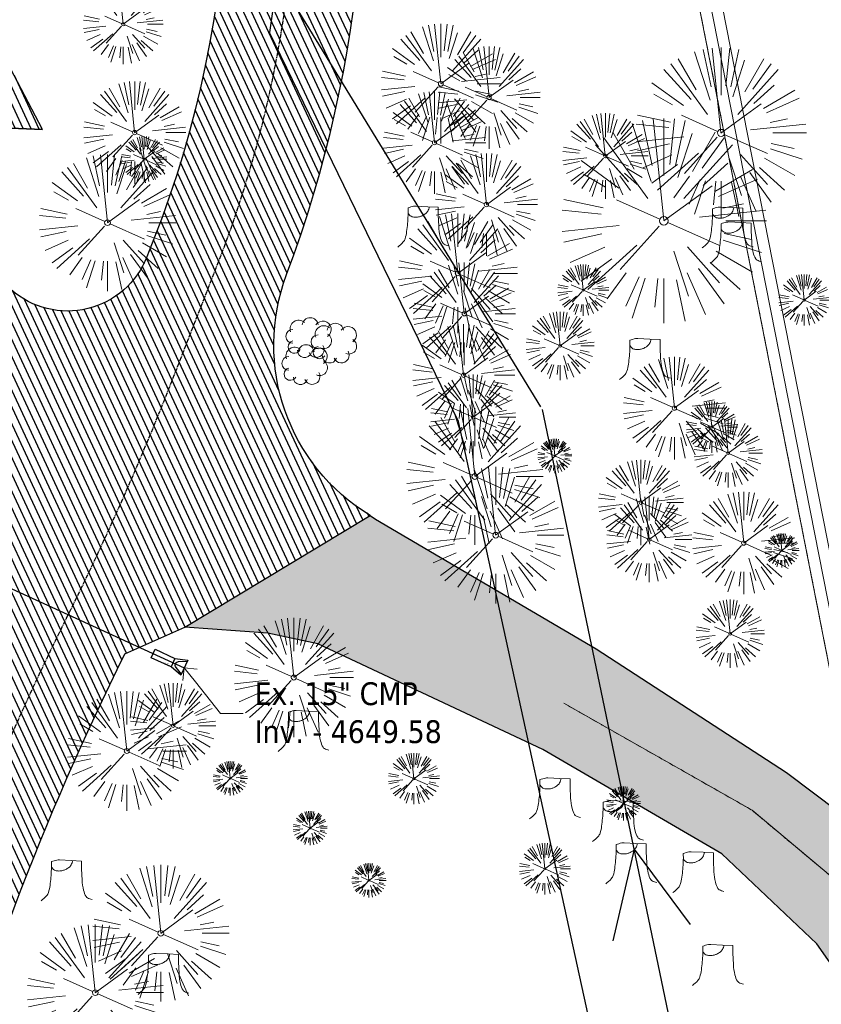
# Model space of a CAD drawing. Header units: feet. Extents: x 1134296 to 1140710, y 647902 to 649877.
# Tile 3 of 66: x 1134681 to 1134821, y 648119 to 648292. Entities that reach past the tile are written whole.
import ezdxf
from ezdxf import colors
from ezdxf.entities.mleader import LeaderData, LeaderLine
from ezdxf.lldxf.tags import DXFTag
from ezdxf.math import Vec2, Vec3

# ---------------------------------------------------------------- set-up
doc = ezdxf.new("R2010")
doc.units = ezdxf.units.FT
doc.header["$MEASUREMENT"] = 0
doc.linetypes.add('CENTER2', pattern=[1.125, 0.75, -0.125, 0.125, -0.125])
doc.linetypes.add('PHANTOM2', pattern=[1.25, 0.625, -0.125, 0.125, -0.125, 0.125, -0.125])
for name, color, linetype in [('C-PRKG-ASPH', 5, 'Continuous'), ('C-PRKG-STRP', 136, 'Continuous'), ('C-ROAD-ASPHALT', 1, 'Continuous'), ('C-ROAD-CNTR', 1, 'CENTER2'), ('C-UTIL-STRM-PIPE', 210, 'Continuous'), ('C-UTIL-STRM-STRC', 210, 'Continuous'), ('C-UTIL-WATER-MEP', 7, 'WATER (.5x)'), ('G-TEXT-ST02', 2, 'Continuous'), ('G-XREF', 7, 'Continuous'), ('V-PVMT-ASPH', 111, 'Continuous')]:
    doc.layers.add(name, color=color, linetype=linetype)
for name, color, linetype, lineweight in [('V-ANNO-TEXT', 8, 'Continuous', 13), ('V-PVMT-HTCH-ASPH', 8, 'Continuous', 13), ('V-SITE-VEGE', 8, 'Continuous', 18), ('V-UTIL-WATR-LINE', 8, 'WATER', 15)]:
    doc.layers.add(name, color=color, linetype=linetype, lineweight=lineweight)
doc.layers.add('V-PVMT-CNTR', color=8, linetype='Continuous', lineweight=5, plot=False)
doc.styles.add('SEI-Dim & Leader', font='tahoma.ttf')
doc.styles.get("Standard").update_dxf_attribs({"font": 'arial.ttf'})
tags = doc.linetypes.add('WATER', pattern='A,1.5,-0.2,["W",Standard,S=0.08,R=0,X=-0.1,Y=-0.04],-0.05', length=1.75).pattern_tags.tags
tags[6] = DXFTag(74, 10)
tags = doc.linetypes.add('WATER (.5x)', pattern='A,0.75,-0.2,["W",Standard,S=0.08,R=0,X=-0.1,Y=-0.04],-0.05', length=1).pattern_tags.tags
tags[6] = DXFTag(74, 10)
pattern_1 = [(115, (0, 0), (-1.132884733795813, -0.5282728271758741), [])]

# ---------------------------------------------------------------- blocks, each defined once
blk = doc.blocks.new('V-SITE-VEGE-Coniferious Tree 2')
at = {"color": 0, "linetype": 'ByBlock'}
for p, q in [((-0.0574950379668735, 0.2703678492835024), (-0.1039851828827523, 0.4890788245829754)), ((-0.0003172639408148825, 0.0025937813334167), (-0.05229705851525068, 0.4972664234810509)), ((-3.601054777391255e-05, 0.2219193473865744), (-3.601054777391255e-05, 0.5000060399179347)), ((0.02890183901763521, 0.2753366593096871), (0.05222503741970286, 0.4972664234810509)), ((0.0571938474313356, 0.2692740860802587), (0.1039131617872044, 0.4890788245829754)), ((-0.1460065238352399, 0.2528363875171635), (-0.2500390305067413, 0.4330260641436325)), ((-0.06264093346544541, 0.1926377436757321), (-0.1545378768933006, 0.4755369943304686)), ((0.139142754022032, 0.2410654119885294), (0.2499670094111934, 0.4330260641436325)), ((-0.07913071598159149, 0.1088658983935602), (-0.2939353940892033, 0.4045257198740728)), ((0.06850648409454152, 0.2109817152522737), (0.1382469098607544, 0.425630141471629)), ((0.1868724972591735, 0.2572635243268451), (0.2938633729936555, 0.4045257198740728)), ((-0.1756943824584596, 0.1950752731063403), (-0.3346129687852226, 0.3715878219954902)), ((0.09777767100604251, 0.108636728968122), (0.3345409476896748, 0.3715878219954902)), ((-0.2201011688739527, 0.1598873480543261), (-0.4045617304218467, 0.2938993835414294)), ((0.1919663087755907, 0.1728666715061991), (0.3115823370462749, 0.2805763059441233)), ((0.2487690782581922, 0.143647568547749), (0.4329900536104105, 0.2500030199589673)), ((-0.2844040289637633, 0.1641894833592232), (-0.393144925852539, 0.2269610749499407)), ((0.2658942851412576, 0.1183972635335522), (0.4567507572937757, 0.2033670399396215)), ((-0.0009318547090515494, -0.0006770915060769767), (0.2349564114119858, 0.1707208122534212)), ((-0.2961437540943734, 0.06292784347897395), (-0.4891148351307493, 0.1039491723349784)), ((-0.01992166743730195, 0.008854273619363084), (-0.2318825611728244, 0.1032199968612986)), ((-0.3060292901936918, 0.03215663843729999), (-0.4973024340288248, 0.05226104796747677)), ((0.173080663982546, 0.01818771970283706), (0.497230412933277, 0.05226104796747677)), ((0.2872695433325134, 0.06106323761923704), (0.3884790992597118, 0.08257391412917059)), ((0.3024988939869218, 0), (0.4999700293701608, 0)), ((-0.2182782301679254, -0.02292736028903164), (-0.4973024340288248, -0.05226104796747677)), ((-0.02300503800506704, -0.02554197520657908), (-0.2137781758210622, -0.2373882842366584)), ((0.01849546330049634, -0.008260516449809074), (0.2719985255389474, -0.1211160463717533)), ((-0.302185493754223, -0.0642195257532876), (-0.4891148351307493, -0.1039491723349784)), ((0.2891445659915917, -0.09395946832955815), (0.4755009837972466, -0.1545018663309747)), ((0.2936342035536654, -0.06241742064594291), (0.4274066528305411, -0.09084484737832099)), ((-0.2881436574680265, -0.1282723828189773), (-0.4568227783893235, -0.2033670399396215)), ((-0.1320480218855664, -0.1188660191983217), (-0.3716238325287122, -0.3345769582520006)), ((0.1143820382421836, -0.1271057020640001), (0.2718110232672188, -0.301920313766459)), ((-0.254528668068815, -0.1848980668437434), (-0.4045617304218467, -0.2938993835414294)), ((0.04781873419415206, -0.1473038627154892), (0.1192466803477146, -0.3671294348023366)), ((0.2555295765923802, -0.1475434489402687), (0.4329900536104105, -0.2500030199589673)), ((0.1688618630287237, -0.2324611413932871), (0.2938633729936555, -0.4045257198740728)), ((0.2253521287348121, -0.2029399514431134), (0.3715518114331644, -0.3345769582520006)), ((-0.1842986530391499, -0.2536176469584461), (-0.2766747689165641, -0.3807650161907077)), ((-0.1213812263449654, -0.2725449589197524), (-0.1855903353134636, -0.4167758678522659)), ((-0.09098502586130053, -0.2799408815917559), (-0.1545378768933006, -0.4755369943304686)), ((-0.02966136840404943, -0.2817638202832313), (-0.04434904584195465, -0.4216092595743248)), ((-3.601054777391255e-05, -0.2817638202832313), (-3.601054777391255e-05, -0.5000060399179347)), ((0.06104806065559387, -0.2873055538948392), (0.1039131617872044, -0.4890788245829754)), ((0.1131111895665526, -0.2541280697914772), (0.2033310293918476, -0.4567867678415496))]:
    blk.add_line(p, q, dxfattribs=at)
blk.add_circle((-3.601054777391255e-05, 0), 0.02083358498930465)
blk = doc.blocks.new('V-SITE-VEGE-Bush')
for centre, radius, start, end in [((4.008624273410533e-05, 0.05025426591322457), 0.03535533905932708, 8.13010235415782, 171.8698976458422), ((-0.04995991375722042, 0.0377542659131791), 0.0371651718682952, 47.72631099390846, 199.6538240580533), ((0.05504008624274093, 0.03525426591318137), 0.03605551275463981, 303.6900675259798, 146.3099324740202), ((-0.07495991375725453, 0.005254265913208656), 0.03000000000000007, 90, 270), ((0.05861151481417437, -0.01403144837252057), 0.03357902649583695, 246.1612598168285, 60.70863782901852), ((-0.06819520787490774, -0.04092220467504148), 0.02703643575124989, 104.4897625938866, 329.250032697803), ((0.02629008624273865, -0.05224573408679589), 0.03365728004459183, 201.8014094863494, 31.32869286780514), ((-0.02433491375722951, -0.0559957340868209), 0.03065049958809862, 177.6626941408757, 343.412661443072)]:
    blk.add_arc(centre, radius, start, end)
blk = doc.blocks.new('*U824', base_point=(1134730.838, 648231.84))
at = {"xscale": 40.63722922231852, "yscale": 40.63722922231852, "zscale": 40.63722922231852}
blk.add_blockref('V-SITE-VEGE-Bush', (1134730.838, 648231.84), dxfattribs=at)
blk = doc.blocks.new('*U825', base_point=(1134731.555, 648236.584))
at = {"xscale": 40.63722922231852, "yscale": 40.63722922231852, "zscale": 40.63722922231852}
blk.add_blockref('V-SITE-VEGE-Bush', (1134731.555, 648236.584), dxfattribs=at)
blk = doc.blocks.new('*U826', base_point=(1134735.977, 648235.627))
at = {"xscale": 40.63722922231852, "yscale": 40.63722922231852, "zscale": 40.63722922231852}
blk.add_blockref('V-SITE-VEGE-Bush', (1134735.977, 648235.627), dxfattribs=at)
blk = doc.blocks.new('V-SITE-VEGE-Stump')
for points in [[(-0.122905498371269, -0.01429599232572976, 0.05261256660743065), (-0.09863241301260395, 0.007697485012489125, 0.1061947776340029), (-0.09053039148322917, 0.02191696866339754, 0.04486152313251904), (-0.08374707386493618, 0.05273626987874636, 0.02007395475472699), (-0.07764030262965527, 0.1228815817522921, 0.01167487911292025), (-0.07732468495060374, 0.1363966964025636, 0.007866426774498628), (-0.07764030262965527, 0.1564565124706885)], [(-0.07764030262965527, 0.1564565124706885, -0.02766804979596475), (-0.05341885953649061, 0.1633605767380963, -0.0679781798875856), (-0.04316680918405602, 0.1642506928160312), (0.008593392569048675, 0.1616126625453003), (0.05395851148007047, 0.1590945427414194)], [(0.01506844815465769, 0.161253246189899, -0.08286378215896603), (0.008147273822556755, 0.1419669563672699, -0.1113242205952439), (-0.002098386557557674, 0.130555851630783, -0.03931328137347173), (-0.01592715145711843, 0.1222882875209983, -0.04919659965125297), (-0.02797848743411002, 0.1177254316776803, -0.06600187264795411), (-0.0446681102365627, 0.1155126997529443, -0.07018691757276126), (-0.06035359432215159, 0.1177254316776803, -0.1148593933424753), (-0.06850904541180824, 0.1222766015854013, -0.0759377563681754), (-0.07734269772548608, 0.1331671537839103)], [(0.05395851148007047, 0.1590945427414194, 0.004334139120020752), (0.05376627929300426, 0.1369184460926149, 0.00834373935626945), (0.05395851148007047, 0.1253997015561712), (0.05605689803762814, 0.07623641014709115, 0.04625247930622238), (0.06241632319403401, 0.03170819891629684, 0.06962485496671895), (0.07334360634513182, 0.00381048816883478, 0.1497246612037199), (0.07941695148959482, -0.001975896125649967, 0.05852299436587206), (0.09922370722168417, -0.009139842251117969)]]:
    blk.add_lwpolyline(points, format="xyb")
blk = doc.blocks.new('_Open90')
at = {"color": 0, "linetype": 'ByBlock', "lineweight": -2}
for p, q in [((0, 0), (-1, 0)), ((-0.5, 0.5), (0, 0)), ((0, 0), (-0.5, -0.5))]:
    blk.add_line(p, q, dxfattribs=at)
blk = doc.blocks.new('*U877', base_point=(1134730.838, 648231.84))
at = {"xscale": 40.63722922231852, "yscale": 40.63722922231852, "zscale": 40.63722922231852}
blk.add_blockref('V-SITE-VEGE-Bush', (1134730.838, 648231.84), dxfattribs=at)
blk = doc.blocks.new('*U878', base_point=(1134731.555, 648236.584))
at = {"xscale": 40.63722922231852, "yscale": 40.63722922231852, "zscale": 40.63722922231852}
blk.add_blockref('V-SITE-VEGE-Bush', (1134731.555, 648236.584), dxfattribs=at)
blk = doc.blocks.new('*U879', base_point=(1134735.977, 648235.627))
at = {"xscale": 40.63722922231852, "yscale": 40.63722922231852, "zscale": 40.63722922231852}
blk.add_blockref('V-SITE-VEGE-Bush', (1134735.977, 648235.627), dxfattribs=at)
blk = doc.blocks.new('*U1381')
at = {"flags": 128}
blk.add_lwpolyline([(-4.653849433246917, 3.873221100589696), (-3.456133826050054, 4.971448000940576), (-0.8676975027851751, 2.1485244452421), (-2.065413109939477, 1.050297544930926)], close=True, dxfattribs=at)
blk.add_lwpolyline([(-0.8676975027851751, 2.1485244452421), (1.059517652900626, 0.971508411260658), (-1.059517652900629, -0.9715084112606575), (-2.065413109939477, 1.050297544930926)], dxfattribs=at)
blk.add_lwpolyline([(-0.9213196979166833, -0.8447899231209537), (-1.319032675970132, 0.6167117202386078, -0.609256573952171), (-0.5003005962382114, 1.36743550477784), (0.9213196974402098, 0.8447899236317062)], format="xyb", dxfattribs=at)
at = {"layer": 'Defpoints'}
blk.add_text('15" FES', height=0.2, rotation=312.4926644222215, dxfattribs=at).set_placement((-2.938237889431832, 2.129013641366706))
blk = doc.blocks.new('C_PBASE-PACTOLA_02403811')
at = {"layer": 'C-PRKG-STRP', "flags": 128}
blk.add_lwpolyline([(1134684.53760816, 648273.1557157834), (1134659.15436205, 648274.1677188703)], dxfattribs=at)
at = {"layer": 'C-ROAD-ASPHALT'}
blk.add_lwpolyline([(1134661.499773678, 648419.805711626, 0.01473642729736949), (1134666.861855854, 648418.1955271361, -0.2575869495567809), (1134708.624534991, 648377.9849734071, -0.1698424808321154), (1134704.112198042, 648253.9264793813), (1134702.882206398, 648250.7817127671, -0.5197538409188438), (1134679.029421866, 648244.961863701, -0.09218706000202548), (1134665.447166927, 648262.190270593), (1134659.15436205, 648274.1677188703), (1134684.537608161, 648273.1557157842), (1134646.406726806, 648345.7323595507), (1134635.783647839, 648340.1511237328, -0.4142135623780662), (1134622.280052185, 648344.3526596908, -0.2721985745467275), (1134625.184309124, 648405.1045634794), (1134626.923202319, 648407.7628030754, -0.3404876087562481)], format="xyb", close=True, dxfattribs=at)
for points in [[(1134742.07570745, 648205.3474165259, -0.3616510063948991), (1134727.411149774, 648247.6528264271, 0.1404834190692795), (1134736.889002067, 648364.0920688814, -0.5249805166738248), (1134771.231154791, 648399.5835374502, -0.3046973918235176), (1134795.562167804, 648376.6182453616), (1134801.464805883, 648350.5583730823, 0.1721831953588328), (1134817.907219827, 648324.5505255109, -0.3857361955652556), (1134819.03336879, 648317.9301155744), (1134810.834437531, 648305.0767664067)], [(1134664.934415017, 648091.0186503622, -0.04992673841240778), (1134698.996135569, 648181.0065459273), (1134709.513, 648185.696), (1134742.075672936, 648205.3473956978)]]:
    blk.add_lwpolyline(points, format="xyb", dxfattribs=at)
at = {"layer": 'C-ROAD-CNTR', "flags": 128}
blk.add_lwpolyline([(1134682.815781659, 648422.2458494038), (1134669.21986276, 648425.8462855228, -0.1774687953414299), (1134620.150062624, 648460.1534391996), (1134616.502637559, 648465.3792168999, -0.1042089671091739), (1134576.197064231, 648560.2628234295), (1134558.554057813, 648650.0509356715, -0.01381007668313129), (1134553.979962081, 648677.2843639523), (1134544.902369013, 648742.2703875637, -0.09433329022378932), (1134550.434197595, 648854.3354307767), (1134558.997505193, 648889.7214101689, -0.1428635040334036), (1134712.374228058, 649156.8312964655), (1134786.199238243, 649227.8108874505, -0.04164346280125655), (1134812.006441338, 649248.7876063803), (1134833.030879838, 649263.1487701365, -0.2654684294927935), (1134926.96397912, 649270.7084407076), (1134949.260464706, 649260.2481514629, -0.03670103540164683), (1135013.162783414, 649224.3333579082), (1135075.321908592, 649183.1273199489, -0.3025232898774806), (1135105.389164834, 649111.5845632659), (1135099.687602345, 649081.8875520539, -0.04927264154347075), (1135094.100293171, 649063.036833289), (1135036.844839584, 648922.3955038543, -0.009218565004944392), (1135029.58001939, 648905.4517031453), (1134962.363987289, 648756.3352782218, -0.01915469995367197), (1134945.301367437, 648722.0511597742), (1134909.791676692, 648657.06607992, -0.111236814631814), (1134866.238656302, 648607.5744966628), (1134762.181369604, 648532.0907847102, 0.3229446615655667), (1134716.395894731, 648393.2215671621), (1134719.721086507, 648382.7059234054, -0.1714240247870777), (1134715.287797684, 648249.5554414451), (1134707.163513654, 648228.7837741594, -0.02272318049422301), (1134688.713657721, 648187.2766264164, 0.05045028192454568), (1134653.344169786, 648094.1277041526)], format="xyb", dxfattribs=at)
at = {"layer": 'C-UTIL-STRM-PIPE', "flags": 128}
blk.add_lwpolyline([(1134672.052999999, 648195.670999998), (1134709.439, 648178.598)], dxfattribs=at)
at = {"layer": 'C-UTIL-WATER-MEP'}
for p, q in [((1134772.05981553, 648224.3922691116), (1134729.109086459, 648294.6305400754)), ((1134757.62070174, 648221.8573842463), (1134724.384645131, 648290.1616247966))]:
    blk.add_line(p, q, dxfattribs=at)
at = {"layer": 'C-UTIL-WATER-MEP', "flags": 128}
blk.add_lwpolyline([(1134709.845560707, 648413.0189530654, 0.0412554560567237), (1134714.488961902, 648392.618568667), (1134717.814153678, 648382.1029249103, -0.1180041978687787), (1134724.384645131, 648290.1616247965, -0.1180041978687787)], format="xyb", dxfattribs=at)
for points in [[(1134798.207144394, 648100.1458986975), (1134772.368431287, 648223.9480190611)], [(1134784.622677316, 648098.273166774), (1134757.62070174, 648221.8573842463)], [(1134788.491527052, 648146.69674752), (1134784.75343733, 648130.6258116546)], [(1134788.491527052, 648146.6967475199), (1134798.345857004, 648133.4626825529)]]:
    blk.add_lwpolyline(points, dxfattribs=at)
at = {"layer": 'C-UTIL-STRM-STRC', "color": 221, "linetype": 'Continuous', "lineweight": -3, "rotation": 22.93653584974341}
blk.add_blockref('*U1381', (1134709.439, 648178.598), dxfattribs=at)
blk = doc.blocks.new('C_PHTCH-PACTOLA_02403811')
at = {"layer": 'C-PRKG-ASPH'}
h = blk.add_hatch(dxfattribs=at)
h.set_pattern_fill('ANSI31', color=256, scale=10, angle=70)
h.set_pattern_definition(pattern_1)
edge = h.paths.add_edge_path(flags=16)
edge.add_arc((1135093.567290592, 648760.3570235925), 541.9999999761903, 143.5703577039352, 153.2664360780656, ccw=False)
edge.add_arc((1135093.567290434, 648760.3570237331), 541.9999997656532, 133.8742793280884, 143.5703577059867, ccw=False)
edge.add_line((1134717.918854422, 649151.0643979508), (1134791.743864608, 649222.0439889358))
edge.add_arc((1134924.814897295, 649083.6384245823), 191.9999999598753, 124.33581191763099, 133.8742793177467, ccw=False)
edge.add_line((1134816.518779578, 649242.1816391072), (1134837.543218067, 649256.5428028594))
edge.add_arc((1134886.614896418, 649184.7029087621), 87.00000000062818, 64.86660358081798, 124.33581191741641, ccw=False)
edge.add_line((1134923.566161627, 649263.4658695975), (1134945.862647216, 649253.0055803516))
edge.add_arc((1134736.896871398, 648807.5874571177), 491.9999999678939, 56.45911934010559, 64.86660355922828, ccw=False)
edge.add_line((1135008.742528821, 649217.6654234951), (1135070.901654, 649176.4593855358))
edge.add_arc((1135036.644680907, 649124.7828938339), 62.00000000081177, -10.868034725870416, 56.45911933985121, ccw=False)
edge.add_line((1135097.532652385, 649113.0929439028), (1135091.831089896, 649083.3959326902))
edge.add_arc((1135001.481196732, 649100.7423100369), 92.00000001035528, 337.8486329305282, 349.13196525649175, ccw=False)
edge.add_line((1135086.690765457, 649066.0532714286), (1135029.43531187, 648925.4119419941))
edge.add_arc((1134573.749357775, 649110.9228871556), 491.9999995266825, 335.73595333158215, 337.84863296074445, ccw=False)
edge.add_line((1135022.286728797, 648908.7392420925), (1134970.105907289, 648792.9779079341))
edge.add_line((1134970.105907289, 648792.9779079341), (1134955.070696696, 648759.622817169))
edge.add_arc((1134506.533324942, 648961.8064625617), 492.0000003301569, 331.3465562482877, 335.7359533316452, ccw=False)
edge.add_line((1134938.281078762, 648725.8872446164), (1134902.771388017, 648660.9021647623))
edge.add_arc((1134778.161263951, 648728.9926705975), 142.0000000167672, 305.95733191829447, 331.34655630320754, ccw=False)
edge.add_line((1134861.541195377, 648614.0501326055), (1134757.483908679, 648538.5664206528))
edge.add_arc((1134835.579196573, 648430.9089730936), 133.0000000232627, 125.9573319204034, 166.4171722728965)
edge.add_arc((1134672.277915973, 648470.363906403), 35.00000000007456, 244.10855969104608, 346.41717227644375, ccw=False)
edge.add_arc((1134691.461854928, 648509.9128519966), 78.95614352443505, 214.9055155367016, 244.1168481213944, ccw=False)
edge.add_line((1134626.710174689, 648464.732186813), (1134623.062749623, 648469.9579645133))
edge.add_arc((1134821.506139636, 648608.4650796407), 241.9999999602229, 191.1167612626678, 214.9138039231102, ccw=False)
edge.add_line((1134584.046954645, 648561.8052956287), (1134566.403948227, 648651.5934078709))
edge.add_arc((1135049.172208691, 648746.4554480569), 491.9999999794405, 187.9519260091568, 191.1167612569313, ccw=False)
edge.add_line((1134561.903038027, 648678.391101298), (1134552.825444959, 648743.3771249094))
edge.add_arc((1134842.017716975, 648783.7730382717), 292.0000000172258, 166.3961174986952, 187.9519260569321, ccw=False)
edge.add_line((1134558.209758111, 648852.4537669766), (1134566.77306571, 648887.8397463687))
edge.add_arc((1135093.567290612, 648760.357023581), 542.0000000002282, 158.0478401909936, 166.396117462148, ccw=False)
edge.add_arc((1135093.567290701, 648760.357023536), 542.0000000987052, 153.2664360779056, 158.0478401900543, ccw=False)
edge = h.paths.add_edge_path()
edge.add_line((1134664.934415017, 648091.0186503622), (1134641.753924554, 648097.236757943))
edge.add_arc((1135131.441785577, 647965.8792352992), 506.9999999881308, 154.1154939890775, 164.9840567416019, ccw=False)
edge.add_arc((1135131.44177555, 647965.8792402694), 506.9999887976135, 153.4314984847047, 154.115493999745, ccw=False)
edge.add_arc((1134241.513528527, 648410.9103548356), 488.0000000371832, 333.4314984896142, 338.6383717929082)
edge.add_line((1134695.987914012, 648233.1548120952), (1134704.112198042, 648253.9264793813))
edge.add_arc((1134529.027803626, 648322.4060737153), 188.0000000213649, 338.6383717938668, 377.1954705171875)
edge.add_arc((1134651.306425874, 648360.2470375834), 60.00000000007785, 17.1954705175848, 74.97265706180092)
edge.add_line((1134666.863224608, 648418.1951696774), (1134661.500576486, 648419.8056636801))
edge.add_arc((1134691.489318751, 648509.9450223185), 94.99699278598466, 223.9418846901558, 251.5980721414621, ccw=False)
edge.add_arc((1134691.535842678, 648509.9839590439), 95.05751145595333, 214.9165962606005, 223.9393241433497, ccw=False)
edge.add_line((1134613.590003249, 648455.5746160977), (1134609.942525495, 648460.8004692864))
edge.add_arc((1134821.506139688, 648608.4650796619), 258.0000000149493, 191.1167612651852, 214.9138039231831, ccw=False)
edge.add_line((1134568.347173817, 648558.7203512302), (1134550.704167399, 648648.5084634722))
edge.add_arc((1135049.172208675, 648746.4554480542), 507.9999999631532, 187.9519260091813, 191.1167612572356, ccw=False)
edge.add_line((1134546.056886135, 648676.177626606), (1134536.979293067, 648741.163650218))
edge.add_arc((1134842.01771694, 648783.7730382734), 307.9999999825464, 166.3961174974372, 187.9519260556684, ccw=False)
edge.add_line((1134542.658637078, 648856.2170945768), (1134551.221944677, 648891.6030739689))
edge.add_arc((1135093.567290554, 648760.3570237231), 557.9999999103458, 163.9213237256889, 166.3961174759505, ccw=False)
edge.add_arc((1134538.177323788, 648920.4382053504), 19.99999999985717, 343.9213237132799, 402.7699397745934)
edge.add_line((1134552.859048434, 648934.0193305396), (1134533.446357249, 648955.005204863))
edge.add_arc((1135093.567290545, 648760.3570234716), 592.9783928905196, 146.0187423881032, 160.8370986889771, ccw=False)
edge.add_line((1134601.857481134, 649091.7855040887), (1134616.582948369, 649064.0343807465))
edge.add_arc((1134620.999668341, 649066.3780071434), 5.000000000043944, 207.9515834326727, 327.0740857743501)
edge.add_arc((1135093.567290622, 648760.3570235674), 558.0000000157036, 133.8742793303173, 147.0740857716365, ccw=False)
edge.add_line((1134706.829601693, 649162.5981949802), (1134780.654611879, 649233.5777859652))
edge.add_arc((1134924.814897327, 649083.6384245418), 208.0000000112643, 124.3358119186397, 133.8742793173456, ccw=False)
edge.add_line((1134807.494103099, 649255.3935736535), (1134828.518541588, 649269.7547374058))
edge.add_arc((1134886.614896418, 649184.7029087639), 102.9999999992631, 64.86660357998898, 124.33581191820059, ccw=False)
edge.add_line((1134930.361796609, 649277.9510118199), (1134952.658282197, 649267.4907225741))
edge.add_arc((1134736.896871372, 648807.5874570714), 508.0000000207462, 56.4591193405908, 64.86660355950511, ccw=False)
edge.add_line((1135017.583038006, 649231.0012923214), (1135079.742163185, 649189.7952543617))
edge.add_arc((1135036.644680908, 649124.782893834), 77.99999999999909, -10.868034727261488, 56.45911934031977, ccw=False)
edge.add_line((1135113.245677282, 649110.0761826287), (1135107.544114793, 649080.3791714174))
edge.add_arc((1135001.481196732, 649100.7423100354), 108.0000000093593, 337.84863293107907, 349.131965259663, ccw=False)
edge.add_line((1135101.509820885, 649060.0203951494), (1135044.254367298, 648919.3790657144))
edge.add_arc((1134573.749357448, 649110.9228872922), 507.9999998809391, 335.7359533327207, 337.84863295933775, ccw=False)
edge.add_line((1135036.873309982, 648902.1641641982), (1134969.657277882, 648753.0477392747))
edge.add_arc((1134506.53332524, 648961.8064624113), 507.9999999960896, 331.346556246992, 335.73595333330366, ccw=False)
edge.add_line((1134952.321656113, 648718.215074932), (1134916.811965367, 648653.2299950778))
edge.add_arc((1134778.161263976, 648728.9926705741), 157.9999999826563, 305.9573319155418, 331.3465563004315, ccw=False)
edge.add_line((1134870.936117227, 648601.0988607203), (1134766.878830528, 648525.6151487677))
edge.add_arc((1134835.579196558, 648430.9089731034), 117.0000000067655, 125.9573319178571, 162.264860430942)
edge.add_arc((1134752.713885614, 648457.4106757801), 29.99999999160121, 162.264860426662, 196.8024120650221)
edge.add_arc((1134835.579196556, 648430.9089731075), 113.0000000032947, 170.9217318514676, 197.5476736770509)
edge.add_line((1134727.837491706, 648396.8395581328), (1134731.162683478, 648386.3239143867))
edge.add_arc((1134529.027802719, 648322.4060734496), 212.0000009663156, 11.340079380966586, 17.54767372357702, ccw=False)
edge.add_arc((1134529.055568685, 648322.403813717), 211.9732215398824, -20.64909134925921, 11.342153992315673, ccw=False)
edge.add_arc((1134759.869013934, 648235.3149369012), 34.72371615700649, 159.1871917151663, 239.4135572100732)
edge.add_line((1134742.200276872, 648205.422593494), (1134709.513, 648185.696))
edge.add_line((1134709.513, 648185.696), (1134698.996135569, 648181.0065459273))
edge.add_arc((1135131.441785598, 647965.8792352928), 483.0000000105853, 153.5511843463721, 164.9840567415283)
h = blk.add_hatch(dxfattribs=at)
h.set_pattern_fill('ANSI31', color=256, scale=10, angle=70)
h.set_pattern_definition(pattern_1)
edge = h.paths.add_edge_path(flags=16)
edge.add_line((1134864.155064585, 648378.0269510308), (1134839.494642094, 648382.1334778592))
edge.add_line((1134839.494642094, 648382.1334778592), (1134832.477103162, 648391.9551287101))
edge.add_arc((1134828.408842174, 648389.0483689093), 5.000000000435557, 35.54568859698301, 80.54568858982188)
edge.add_arc((1134826.766231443, 648379.1841999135), 14.99999999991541, 80.5456885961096, 192.7623206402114)
edge.add_line((1134812.136808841, 648375.870592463), (1134817.069523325, 648354.0928876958))
edge.add_arc((1134846.328368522, 648360.7201025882), 29.9999999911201, 192.762320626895, 260.5456886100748)
edge.add_line((1134841.400536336, 648331.127595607), (1134875.925127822, 648325.3784580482))
edge.add_arc((1134880.852960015, 648354.9709650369), 29.99999999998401, 260.5456885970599, 440.5456885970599)
edge.add_line((1134885.780792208, 648384.5634720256), (1134883.580558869, 648384.9298614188))
edge.add_arc((1134881.937948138, 648375.0656924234), 9.99999999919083, 80.54568859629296, 114.2357561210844)
edge.add_line((1134877.833026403, 648384.1843336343), (1134864.155064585, 648378.0269510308))
edge = h.paths.add_edge_path()
edge.add_arc((1134752.713885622, 648457.4106757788), 29.99999999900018, 196.802412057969, 260.5456885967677)
edge.add_line((1134747.786053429, 648427.818168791), (1134777.877948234, 648422.8071770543))
edge.add_arc((1134772.950116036, 648393.2146700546), 30.00000001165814, 59.50621881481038, 80.54568859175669, ccw=False)
edge.add_arc((1134803.396806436, 648444.9157246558), 30.00000001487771, 239.506218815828, 260.5456885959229)
edge.add_arc((1134799.290279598, 648420.255302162), 5.000000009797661, 260.5456887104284, 350.5456884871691)
edge.add_line((1134804.222364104, 648419.4339967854), (1134806.6862802, 648434.2302502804))
edge.add_line((1134806.6862802, 648434.2302502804), (1134887.591071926, 648420.7577439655))
edge.add_arc((1134879.915090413, 648353.2591729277), 67.9336277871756, 53.55388045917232, 83.5121585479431, ccw=False)
edge.add_line((1134920.272188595, 648407.9060613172), (1134911.166532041, 648395.6783028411))
edge.add_arc((1134915.176766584, 648392.6919976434), 4.999999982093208, 143.3260149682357, 227.699744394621)
edge.add_arc((1134880.852960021, 648354.97096504), 45.99999999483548, 23.261049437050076, 47.69974420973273, ccw=False)
edge.add_arc((1134880.852960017, 648354.9709650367), 45.99999999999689, -59.52124497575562, 23.261049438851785, ccw=False)
edge.add_arc((1134906.721120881, 648311.018283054), 4.999999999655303, 120.4787550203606, 204.852484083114)
edge.add_line((1134902.184156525, 648308.9168658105), (1134908.591667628, 648295.083035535))
edge.add_arc((1134880.852960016, 648354.9709650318), 65.99999999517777, 260.54568859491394, 294.8524840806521, ccw=False)
edge.add_line((1134870.01172919, 648289.867449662), (1134835.487137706, 648295.6165872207))
edge.add_arc((1134846.328368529, 648360.7201025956), 65.99999999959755, 237.4668942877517, 260.54568859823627, ccw=False)
edge.add_line((1134810.834437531, 648305.0767664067), (1134819.03336879, 648317.9301155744))
edge.add_arc((1134814.817964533, 648320.6190497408), 5.000000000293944, 327.4668942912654, 411.8406233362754)
edge.add_arc((1134846.328368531, 648360.7201025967), 46.00000000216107, 192.7623206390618, 231.8406233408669, ccw=False)
edge.add_line((1134801.464805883, 648350.558373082), (1134795.562167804, 648376.6182453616))
edge.add_arc((1134766.3033226, 648369.9910304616), 29.99999999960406, 12.76232063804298, 80.54568860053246)
edge.add_arc((1134766.303322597, 648369.991030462), 29.99999999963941, 80.54568859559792, 191.3400793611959)
edge.add_arc((1134529.027802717, 648322.4060734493), 212.000000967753, 11.34007938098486, 17.54767372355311)
edge.add_line((1134731.162683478, 648386.3239143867), (1134727.837491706, 648396.8395581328))
edge.add_arc((1134835.57919655, 648430.908973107), 112.9999999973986, 170.9217318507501, 197.5476736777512, ccw=False)
h = blk.add_hatch(dxfattribs=at)
h.set_pattern_fill('ANSI31', color=256, scale=10, angle=70)
h.set_pattern_definition(pattern_1)
edge = h.paths.add_edge_path()
edge.add_arc((1134648.315845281, 648200.3111567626), 30.00000000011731, 334.1154939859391, 411.9608870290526)
edge.add_arc((1134718.562561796, 648290.096449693), 84.00000003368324, 207.7168872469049, 231.9608870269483, ccw=False)
edge.add_line((1134644.201008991, 648251.02779896), (1134637.908204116, 648263.0052472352))
edge.add_line((1134637.908204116, 648263.0052472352), (1134624.340160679, 648241.5287128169))
edge.add_line((1134624.340160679, 648241.5287128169), (1134586.209279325, 648314.1053565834))
edge.add_line((1134586.209279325, 648314.1053565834), (1134596.832358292, 648319.6865924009))
edge.add_arc((1134592.181328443, 648328.5391582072), 10.00000000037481, 297.7168872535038, 387.7168872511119)
edge.add_arc((1134675.395447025, 648372.2588387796), 84.00000000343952, 146.8092076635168, 207.7168872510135, ccw=False)
edge.add_line((1134605.099853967, 648418.2428533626), (1134606.838864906, 648420.9012729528))
edge.add_arc((1134652.028889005, 648391.340120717), 53.99999999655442, 123.47381821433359, 146.8092076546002, ccw=False)
edge.add_arc((1134619.487092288, 648440.5542596), 4.999999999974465, 303.4738182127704, 403.9420609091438)
edge.add_arc((1134691.489318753, 648509.9450223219), 94.99699278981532, 223.9418846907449, 251.5980721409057)
edge.add_arc((1134652.028889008, 648391.3401207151), 29.99999999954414, 71.59553892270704, 146.8092076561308)
edge.add_arc((1134675.665423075, 648372.3186414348), 60.26685623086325, 143.9760561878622, 207.647841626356)
edge.add_arc((1134631.132617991, 648349.0036895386), 9.999999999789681, 207.7168872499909, 297.7168872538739)
edge.add_line((1134635.783647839, 648340.1511237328), (1134646.406726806, 648345.7323595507))
edge.add_line((1134646.406726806, 648345.7323595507), (1134684.53760816, 648273.1557157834))
edge.add_line((1134684.53760816, 648273.1557157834), (1134659.15436205, 648274.1677188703))
edge.add_line((1134659.15436205, 648274.1677188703), (1134665.447166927, 648262.190270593))
edge.add_arc((1134718.562561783, 648290.096449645), 59.9999999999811, 207.716887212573, 228.7850574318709)
edge.add_arc((1134688.912706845, 648256.2455101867), 14.99999999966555, 228.7850574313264, 338.6383717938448)
edge.add_line((1134702.882206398, 648250.7817127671), (1134695.987914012, 648233.1548120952))
edge.add_arc((1134241.513528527, 648410.9103548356), 488.0000000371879, 333.43149848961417, 338.63837179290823, ccw=False)
edge.add_arc((1135131.441781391, 647965.879237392), 506.999995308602, 153.4314984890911, 154.1154939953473)
blk = doc.blocks.new('C_XBASE-PACTOLA_02403811')
at = {"layer": 'V-PVMT-HTCH-ASPH', "transparency": 33554483}
h = blk.add_hatch(dxfattribs=at)
h.set_pattern_fill('DOTS', color=256, scale=30)
h.set_pattern_definition([(0, (0, 0), (0.9375, 1.875), [0, -1.875])])
h.paths.add_polyline_path([(1134742.075672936, 648205.3473956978), (1134743.005, 648204.661), (1134781.822, 648181.915), (1134815.223, 648160.1869999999), (1134833.748, 648146.244), (1134854.823, 648117.4649999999), (1134869.618, 648079.3569999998), (1134879.185000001, 648052.0120000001), (1134857.767, 648057.4479999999), (1134853.109, 648070.4499999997), (1134836.305, 648107.6809999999), (1134820.558, 648130.0690000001), (1134803.909, 648145.9079999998), (1134772.427, 648164.2510000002), (1134732.878, 648182.7689999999), (1134724.142999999, 648184.6859999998), (1134709.513, 648185.696)])
at = {"layer": 'V-PVMT-ASPH', "flags": 128}
blk.add_lwpolyline([(1134742.075672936, 648205.3473956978), (1134743.005, 648204.661), (1134781.822, 648181.915), (1134815.223, 648160.1869999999), (1134833.748, 648146.244), (1134854.823, 648117.4649999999), (1134869.618, 648079.3569999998), (1134879.185000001, 648052.0120000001), (1134857.767, 648057.4479999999), (1134853.109, 648070.4499999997), (1134836.305, 648107.6809999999), (1134820.558, 648130.0690000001), (1134803.909, 648145.9079999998), (1134772.427, 648164.2510000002), (1134732.878, 648182.7689999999), (1134724.142999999, 648184.6859999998), (1134709.513, 648185.696)], close=True, dxfattribs=at)
at = {"layer": 'V-PVMT-CNTR', "lineweight": 5, "flags": 128}
blk.add_lwpolyline([(1134776.108, 648172.3619999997), (1134809.197, 648153.5579999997), (1134827.278, 648138.4249999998), (1134847.24, 648113.6499999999), (1134861.793, 648075.5789999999), (1134871.780999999, 648049.7909999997)], dxfattribs=at)
at = {"layer": 'V-PVMT-CNTR', "linetype": 'CENTER2', "lineweight": 5, "flags": 128}
blk.add_lwpolyline([(1134776.108, 648172.3619999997), (1134809.197, 648153.5579999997), (1134827.278, 648138.4249999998), (1134847.24, 648113.6499999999), (1134861.793, 648075.5789999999), (1134871.780999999, 648049.7909999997)], dxfattribs=at)
at = {"layer": 'V-UTIL-WATR-LINE', "ltscale": 0.75, "flags": 128}
blk.add_lwpolyline([(1134856.596804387, 648010.0958850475), (1134824.586161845, 648169.4010616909), (1134824.397491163, 648170.4507932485), (1134715.215787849, 648724.6782185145), (1134627.692539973, 649042.7114006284), (1134623.097313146, 649060.4911384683), (1134614.185837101, 649111.8569618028), (1134603.321415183, 649126.0128183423)], dxfattribs=at)
at = {"layer": 'V-UTIL-WATR-LINE', "linetype": 'PHANTOM2', "ltscale": 0.75, "flags": 128}
blk.add_lwpolyline([(1134856.596804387, 648010.0958850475), (1134824.586161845, 648169.4010616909), (1134824.397491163, 648170.4507932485), (1134715.215787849, 648724.6782185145), (1134627.692539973, 649042.7114006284), (1134623.097313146, 649060.4911384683), (1134614.185837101, 649111.8569618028), (1134603.321415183, 649126.0128183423)], dxfattribs=at)
at = {"layer": 'V-UTIL-WATR-LINE', "flags": 128}
for points in [[(1134858.557610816, 648010.4898877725), (1134826.551, 648169.775), (1134826.363, 648170.821), (1134717.163755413, 648725.1374681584), (1134629.625, 649043.227), (1134625.054, 649060.913), (1134616.072228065, 649112.68400944), (1134604.908, 649127.2305)], [(1134860.518417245, 648010.8838904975), (1134828.515838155, 648170.1489383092), (1134828.328508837, 648171.1912067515), (1134719.111722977, 648725.5967178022), (1134719.100313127, 648725.6381777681)]]:
    blk.add_lwpolyline(points, dxfattribs=at)
at = {"layer": 'V-SITE-VEGE'}
for name, p, xscale, yscale, zscale in [('V-SITE-VEGE-Coniferious Tree 2', (1134698.71, 648291.618), 13.99983088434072, 13.99983088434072, 13.99983088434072), ('V-SITE-VEGE-Coniferious Tree 2', (1134754.513, 648281.174), 20.99974632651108, 20.99974632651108, 20.99974632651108), ('V-SITE-VEGE-Coniferious Tree 2', (1134762.986, 648278.738), 17.99978256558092, 17.99978256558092, 17.99978256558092), ('V-SITE-VEGE-Coniferious Tree 2', (1134803.738, 648272.529), 29.99963760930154, 29.99963760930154, 29.99963760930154), ('V-SITE-VEGE-Coniferious Tree 2', (1134700.725, 648272.588), 17.99978256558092, 17.99978256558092, 17.99978256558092), ('V-SITE-VEGE-Coniferious Tree 2', (1134753.396, 648270.816), 17.99978256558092, 17.99978256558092, 17.99978256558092), ('V-SITE-VEGE-Coniferious Tree 2', (1134793.705, 648257.091), 35.99956513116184, 35.99956513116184, 35.99956513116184), ('V-SITE-VEGE-Coniferious Tree 2', (1134783.416, 648268.482), 14.99981880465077, 14.99981880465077, 14.99981880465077), ('V-SITE-VEGE-Coniferious Tree 2', (1134762.523, 648259.941), 17.99978256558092, 17.99978256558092, 17.99978256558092), ('V-SITE-VEGE-Stump', (1134751.884, 648253.063), 40.31522404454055, 40.31522404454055, 40.31522404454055), ('V-SITE-VEGE-Coniferious Tree 2', (1134757.495, 648247.865), 20.99974632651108, 20.99974632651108, 20.99974632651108), ('V-SITE-VEGE-Stump', (1134805.379, 648252.897), 40.31522404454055, 40.31522404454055, 40.31522404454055), ('V-SITE-VEGE-Stump', (1134806.874, 648250.268), 40.31522404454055, 40.31522404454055, 40.31522404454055), ('V-SITE-VEGE-Coniferious Tree 2', (1134758.627, 648240.764), 17.99978256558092, 17.99978256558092, 17.99978256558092), ('V-SITE-VEGE-Coniferious Tree 2', (1134779.523, 648244.922), 8.999891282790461, 8.999891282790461, 8.999891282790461), ('V-SITE-VEGE-Coniferious Tree 2', (1134818.362, 648243.183), 8.999891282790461, 8.999891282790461, 8.999891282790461), ('V-SITE-VEGE-Bush', (1134731.555, 648236.584), 40.63722922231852, 40.63722922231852, 40.63722922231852), ('V-SITE-VEGE-Bush', (1134735.977, 648235.627), 40.63722922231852, 40.63722922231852, 40.63722922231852), ('V-SITE-VEGE-Coniferious Tree 2', (1134758.523, 648229.959), 17.99978256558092, 17.99978256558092, 17.99978256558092), ('V-SITE-VEGE-Bush', (1134730.838, 648231.84), 40.63722922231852, 40.63722922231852, 40.63722922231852), ('V-SITE-VEGE-Stump', (1134790.86, 648229.813), 40.31522404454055, 40.31522404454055, 40.31522404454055), ('V-SITE-VEGE-Coniferious Tree 2', (1134795.549, 648224.187), 17.99978256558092, 17.99978256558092, 17.99978256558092), ('V-SITE-VEGE-Coniferious Tree 2', (1134760.198, 648222.595), 14.99981880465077, 14.99981880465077, 14.99981880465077), ('V-SITE-VEGE-Coniferious Tree 2', (1134802.141, 648220.861), 8.999891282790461, 8.999891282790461, 8.999891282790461), ('V-SITE-VEGE-Coniferious Tree 2', (1134789.652, 648207.604), 14.99981880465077, 14.99981880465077, 14.99981880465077), ('V-SITE-VEGE-Coniferious Tree 2', (1134807.736, 648200.496), 17.99978256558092, 17.99978256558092, 17.99978256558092), ('V-SITE-VEGE-Coniferious Tree 2', (1134791.124, 648201.126), 14.99981880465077, 14.99981880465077, 14.99981880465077), ('V-SITE-VEGE-Coniferious Tree 2', (1134728.676, 648176.87), 20.99974632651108, 20.99974632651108, 20.99974632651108), ('V-SITE-VEGE-Coniferious Tree 2', (1134707.475, 648168.406), 14.99981880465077, 14.99981880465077, 14.99981880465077), ('V-SITE-VEGE-Coniferious Tree 2', (1134699.341, 648163.963), 20.99974632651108, 20.99974632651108, 20.99974632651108), ('V-SITE-VEGE-Stump', (1134730.86, 648164.473), 40.31522404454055, 40.31522404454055, 40.31522404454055), ('V-SITE-VEGE-Coniferious Tree 2', (1134749.796, 648159.107), 8.999891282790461, 8.999891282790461, 8.999891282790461), ('V-SITE-VEGE-Stump', (1134775.048, 648152.636), 40.31522404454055, 40.31522404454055, 40.31522404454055), ('V-SITE-VEGE-Stump', (1134786.14, 648148.651), 40.31522404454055, 40.31522404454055, 40.31522404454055), ('V-SITE-VEGE-Coniferious Tree 2', (1134772.786, 648143.275), 8.999891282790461, 8.999891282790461, 8.999891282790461), ('V-SITE-VEGE-Stump', (1134788.438, 648141.223), 40.31522404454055, 40.31522404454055, 40.31522404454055), ('V-SITE-VEGE-Stump', (1134800.235, 648139.662), 40.31522404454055, 40.31522404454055, 40.31522404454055), ('V-SITE-VEGE-Stump', (1134689.225, 648138.228), 40.31522404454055, 40.31522404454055, 40.31522404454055), ('V-SITE-VEGE-Stump', (1134803.663, 648123.373), 40.31522404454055, 40.31522404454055, 40.31522404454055), ('V-SITE-VEGE-Stump', (1134706.261, 648121.796), 40.31522404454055, 40.31522404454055, 40.31522404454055)]:
    blk.add_blockref(name, p, dxfattribs=dict(at, xscale=xscale, yscale=yscale, zscale=zscale))
at = {"layer": 'V-SITE-VEGE', "rotation": 8.537736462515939e-07}
for p, xscale, yscale, zscale in [((1134702.386, 648267.918), 7.99990336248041, 7.99990336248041, 7.99990336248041), ((1134695.946, 648256.763), 23.99971008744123, 23.99971008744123, 23.99971008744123), ((1134775.467, 648235.13), 11.99985504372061, 11.99985504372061, 11.99985504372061), ((1134760.487, 648212.181), 23.99971008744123, 23.99971008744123, 23.99971008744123), ((1134804.998, 648216.276), 11.99985504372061, 11.99985504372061, 11.99985504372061), ((1134774.544, 648215.792), 5.999927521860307, 5.999927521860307, 5.999927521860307), ((1134764.149, 648201.875), 23.99971008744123, 23.99971008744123, 23.99971008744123), ((1134814.442, 648199.194), 5.999927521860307, 5.999927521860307, 5.999927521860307), ((1134805.353, 648184.551), 11.99985504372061, 11.99985504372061, 11.99985504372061), ((1134717.516, 648159.165), 5.999927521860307, 5.999927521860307, 5.999927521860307), ((1134786.598, 648154.756), 5.999927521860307, 5.999927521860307, 5.999927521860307), ((1134731.551, 648150.423), 5.999927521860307, 5.999927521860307, 5.999927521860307), ((1134705.319, 648131.946), 23.99971008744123, 23.99971008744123, 23.99971008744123), ((1134741.886, 648141.242), 5.999927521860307, 5.999927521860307, 5.999927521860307), ((1134693.805, 648121.519), 23.99971008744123, 23.99971008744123, 23.99971008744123)]:
    blk.add_blockref('V-SITE-VEGE-Coniferious Tree 2', p, dxfattribs=dict(at, xscale=xscale, yscale=yscale, zscale=zscale))
at = {"layer": 'V-SITE-VEGE'}
for name, p in [('*U825', (1134731.555, 648236.584)), ('*U878', (1134731.555, 648236.584)), ('*U826', (1134735.977, 648235.627)), ('*U879', (1134735.977, 648235.627)), ('*U824', (1134730.838, 648231.84)), ('*U877', (1134730.838, 648231.84))]:
    blk.add_blockref(name, p, dxfattribs=at)
at = {"layer": 'V-ANNO-TEXT'}
ml = blk.add_multileader_mtext('Standard', dxfattribs=at)
ml.set_content('Ex. 15" CMP\\PInv. - 4649.58', color=256, style='SEI-Dim & Leader')
ml.set_leader_properties(color=256, linetype='ByLayer', lineweight=-1)
ml.set_arrow_properties(name='OPEN90')
ml.build(insert=Vec2(0, 0))
ml.multileader.update_dxf_attribs({"text_left_attachment_type": 2, "text_right_attachment_type": 2, "dogleg_length": 0.1, "arrow_head_size": 3.2, "scale": 40})
ctx = ml.context
ctx.base_point, ctx.scale, ctx.arrow_head_size, ctx.plane_origin = Vec3(1134719.786636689, 648170.5712479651), 40, 3.2, Vec3(1134709.439, 648178.598)
ctx.left_attachment, ctx.right_attachment = 2, 2
notes = []
notes.append((ctx, [(0, (1, 1, 0), (1134715.786636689, 648170.5712479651), (1, 0), 4, [(0, [(1134709.439, 648178.598)], 0, [])])]))
ctx.mtext.insert, ctx.mtext.flow_direction = Vec3(1134721.786636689, 648176.0321837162), 5
for ctx, leaders in notes:
    for number, flags, end, landing, length, lines in leaders:
        leader = LeaderData()
        leader.index, (leader.has_last_leader_line, leader.has_dogleg_vector, leader.attachment_direction) = number, flags
        leader.last_leader_point, leader.dogleg_vector, leader.dogleg_length = Vec3(end), Vec3(landing), length
        for number, points, colour, breaks in lines:
            line = LeaderLine()
            line.index, line.vertices, line.color, line.breaks = number, Vec3.list(points), colors.encode_raw_color(colour), breaks
            leader.lines.append(line)
        ctx.leaders.append(leader)

msp = doc.modelspace()

# ---------------------------------------------------------------- block references
at = {"layer": 'G-TEXT-ST02'}
msp.add_blockref('C_PHTCH-PACTOLA_02403811', (0, 0), dxfattribs=at)

# ---------------------------------------------------------------- next in the draw order: block references
at = {"layer": 'G-XREF'}
msp.add_blockref('C_XBASE-PACTOLA_02403811', (0, 0), dxfattribs=at)

# ---------------------------------------------------------------- next in the draw order: block references
msp.add_blockref('C_PBASE-PACTOLA_02403811', (0, 0), dxfattribs=at)

doc.saveas('drawing.dxf')
